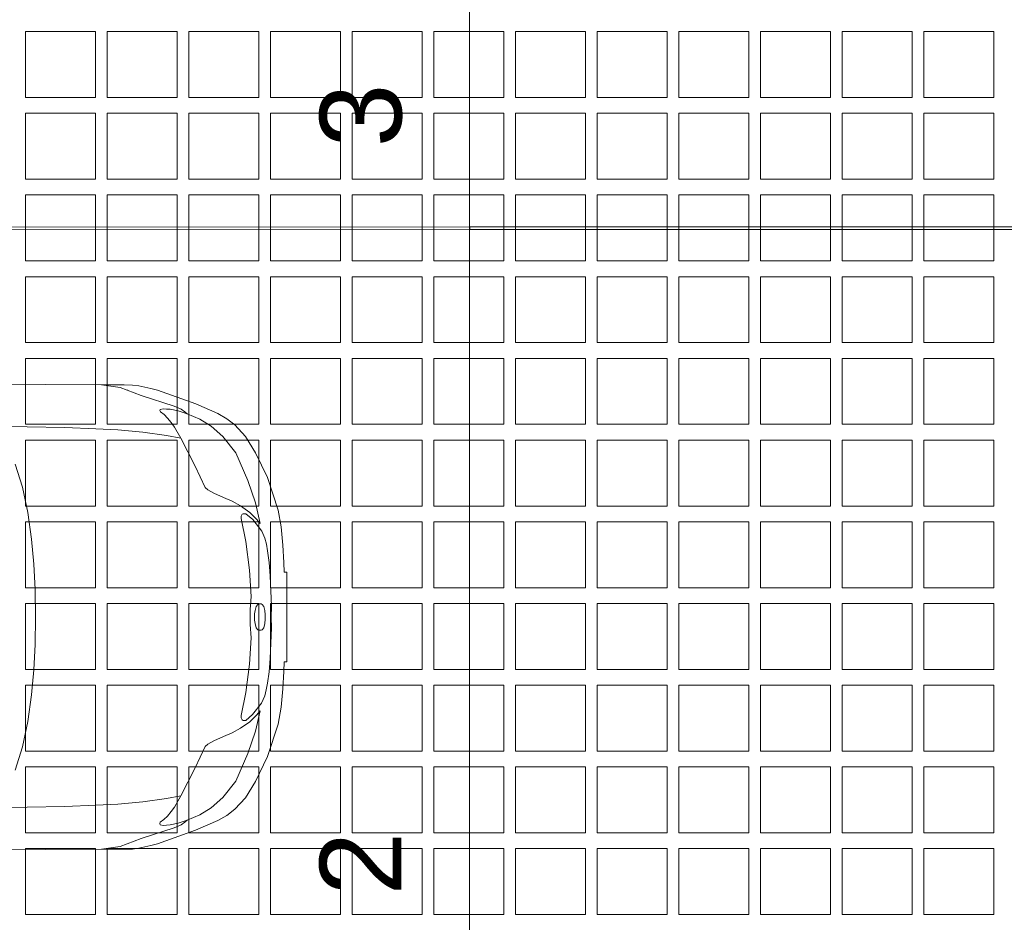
# Model space of a CAD drawing. Header units: metres. Extents: x -167 to 262, y -186 to 508.
# Tile 173 of 207: x 70.51 to 74.13, y 22.45 to 25.77. Entities that reach past the tile are written whole.
import ezdxf
from ezdxf.enums import TextEntityAlignment as Align

# ---------------------------------------------------------------- set-up
doc = ezdxf.new("R2010")
doc.units = ezdxf.units.M
doc.header["$MEASUREMENT"] = 0
for name, color, linetype in [('60 Auffüllung', 7, 'Continuous'), ('60 Stellplätze', 7, 'Continuous'), ('94 Genehmigungsplanung Bemaßung', 7, 'Continuous')]:
    doc.layers.add(name, color=color, linetype=linetype)
doc.styles.add('ERSTELLTER_STIL_1', font='arial.ttf')
doc.styles.add('ERSTELLTER_STIL_2', font='arial.ttf')
doc.dimstyles.new('ERSTELLTER_STIL__2', dxfattribs={"dimtxt": 0.25, "dimasz": 0.19, "dimexe": 0.18, "dimexo": 0.1, "dimgap": 0, "dimtad": 1, "dimzin": 0, "dimdsep": 46, "dimtxsty": 'ERSTELLTER_STIL_1', "dimblk": 'ARROWHEAD_6', "dimblk1": 'ARROWHEAD_6', "dimblk2": 'ARROWHEAD_6', "dimcen": 0.09, "dimclrd": 7, "dimclre": 7, "dimclrt": 7, "dimazin": 0, "dimtfac": 1, "dimtdec": 4, "dimtmove": 0, "dimatfit": 3, "dimfxl": 1, "dimtolj": 1, "dimtzin": 0, "dimarcsym": 0})

# ---------------------------------------------------------------- blocks, each defined once
blk = doc.blocks.new('*X55', base_point=(27236.1321, 33357.279))
at = {"layer": '60 Auffüllung', "color": 253, "linetype": 'Continuous', "lineweight": 18, "true_color": 0xb4b4b4}
for p, q in [((70.7891, 25.7212), (70.5321, 25.7212)), ((70.5321, 25.7212), (70.5321, 25.479)), ((70.7891, 25.479), (70.7891, 25.7212)), ((71.0891, 25.7212), (70.8321, 25.7212)), ((70.8321, 25.7212), (70.8321, 25.479)), ((71.0891, 25.479), (71.0891, 25.7212)), ((71.3891, 25.7212), (71.1321, 25.7212)), ((71.1321, 25.7212), (71.1321, 25.479)), ((71.3891, 25.479), (71.3891, 25.7212)), ((71.6891, 25.7212), (71.4321, 25.7212)), ((71.4321, 25.7212), (71.4321, 25.479)), ((71.6891, 25.479), (71.6891, 25.7212)), ((71.9891, 25.7212), (71.7321, 25.7212)), ((71.7321, 25.7212), (71.7321, 25.479)), ((71.9891, 25.479), (71.9891, 25.7212)), ((72.2891, 25.7212), (72.0321, 25.7212)), ((72.0321, 25.7212), (72.0321, 25.479)), ((72.2891, 25.479), (72.2891, 25.7212)), ((72.5891, 25.7212), (72.3321, 25.7212)), ((72.3321, 25.7212), (72.3321, 25.479)), ((72.5891, 25.479), (72.5891, 25.7212)), ((72.8891, 25.7212), (72.6321, 25.7212)), ((72.6321, 25.7212), (72.6321, 25.479)), ((72.8891, 25.479), (72.8891, 25.7212)), ((73.1891, 25.7212), (72.9321, 25.7212)), ((72.9321, 25.7212), (72.9321, 25.479)), ((73.1891, 25.479), (73.1891, 25.7212)), ((73.4891, 25.7212), (73.2321, 25.7212)), ((73.2321, 25.7212), (73.2321, 25.479)), ((73.4891, 25.479), (73.4891, 25.7212)), ((73.7891, 25.7212), (73.5321, 25.7212)), ((73.5321, 25.7212), (73.5321, 25.479)), ((73.7891, 25.479), (73.7891, 25.7212)), ((74.0891, 25.7212), (73.8321, 25.7212)), ((73.8321, 25.7212), (73.8321, 25.479)), ((74.0891, 25.479), (74.0891, 25.7212)), ((70.5321, 25.479), (70.7891, 25.479)), ((70.8321, 25.479), (71.0891, 25.479)), ((71.1321, 25.479), (71.3891, 25.479)), ((71.4321, 25.479), (71.6891, 25.479)), ((71.7321, 25.479), (71.9891, 25.479)), ((72.0321, 25.479), (72.2891, 25.479)), ((72.3321, 25.479), (72.5891, 25.479)), ((72.6321, 25.479), (72.8891, 25.479)), ((72.9321, 25.479), (73.1891, 25.479)), ((73.2321, 25.479), (73.4891, 25.479)), ((73.5321, 25.479), (73.7891, 25.479)), ((73.8321, 25.479), (74.0891, 25.479)), ((70.7891, 25.4212), (70.5321, 25.4212)), ((70.5321, 25.4212), (70.5321, 25.179)), ((70.7891, 25.179), (70.7891, 25.4212)), ((71.0891, 25.4212), (70.8321, 25.4212)), ((70.8321, 25.4212), (70.8321, 25.179)), ((71.0891, 25.179), (71.0891, 25.4212)), ((71.3891, 25.4212), (71.1321, 25.4212)), ((71.1321, 25.4212), (71.1321, 25.179)), ((71.3891, 25.179), (71.3891, 25.4212)), ((71.6891, 25.4212), (71.4321, 25.4212)), ((71.4321, 25.4212), (71.4321, 25.179)), ((71.6891, 25.179), (71.6891, 25.4212)), ((71.9891, 25.4212), (71.7321, 25.4212)), ((71.7321, 25.4212), (71.7321, 25.179)), ((71.9891, 25.179), (71.9891, 25.4212)), ((72.2891, 25.4212), (72.0321, 25.4212)), ((72.0321, 25.4212), (72.0321, 25.179)), ((72.2891, 25.179), (72.2891, 25.4212)), ((72.5891, 25.4212), (72.3321, 25.4212)), ((72.3321, 25.4212), (72.3321, 25.179)), ((72.5891, 25.179), (72.5891, 25.4212)), ((72.8891, 25.4212), (72.6321, 25.4212)), ((72.6321, 25.4212), (72.6321, 25.179)), ((72.8891, 25.179), (72.8891, 25.4212)), ((73.1891, 25.4212), (72.9321, 25.4212)), ((72.9321, 25.4212), (72.9321, 25.179)), ((73.1891, 25.179), (73.1891, 25.4212)), ((73.4891, 25.4212), (73.2321, 25.4212)), ((73.2321, 25.4212), (73.2321, 25.179)), ((73.4891, 25.179), (73.4891, 25.4212)), ((73.7891, 25.4212), (73.5321, 25.4212)), ((73.5321, 25.4212), (73.5321, 25.179)), ((73.7891, 25.179), (73.7891, 25.4212)), ((74.0891, 25.4212), (73.8321, 25.4212)), ((73.8321, 25.4212), (73.8321, 25.179)), ((74.0891, 25.179), (74.0891, 25.4212)), ((70.5321, 25.179), (70.7891, 25.179)), ((70.8321, 25.179), (71.0891, 25.179)), ((71.1321, 25.179), (71.3891, 25.179)), ((71.4321, 25.179), (71.6891, 25.179)), ((71.7321, 25.179), (71.9891, 25.179)), ((72.0321, 25.179), (72.2891, 25.179)), ((72.3321, 25.179), (72.5891, 25.179)), ((72.6321, 25.179), (72.8891, 25.179)), ((72.9321, 25.179), (73.1891, 25.179)), ((73.2321, 25.179), (73.4891, 25.179)), ((73.5321, 25.179), (73.7891, 25.179)), ((73.8321, 25.179), (74.0891, 25.179)), ((70.7891, 25.1212), (70.5321, 25.1212)), ((70.5321, 25.1212), (70.5321, 24.879)), ((70.7891, 24.879), (70.7891, 25.1212)), ((71.0891, 25.1212), (70.8321, 25.1212)), ((70.8321, 25.1212), (70.8321, 24.879)), ((71.0891, 24.879), (71.0891, 25.1212)), ((71.3891, 25.1212), (71.1321, 25.1212)), ((71.1321, 25.1212), (71.1321, 24.879)), ((71.3891, 24.879), (71.3891, 25.1212)), ((71.6891, 25.1212), (71.4321, 25.1212)), ((71.4321, 25.1212), (71.4321, 24.879)), ((71.6891, 24.879), (71.6891, 25.1212)), ((71.9891, 25.1212), (71.7321, 25.1212)), ((71.7321, 25.1212), (71.7321, 24.879)), ((71.9891, 24.879), (71.9891, 25.1212)), ((72.2891, 25.1212), (72.0321, 25.1212)), ((72.0321, 25.1212), (72.0321, 24.879)), ((72.2891, 24.879), (72.2891, 25.1212)), ((72.5891, 25.1212), (72.3321, 25.1212)), ((72.3321, 25.1212), (72.3321, 24.879)), ((72.5891, 24.879), (72.5891, 25.1212)), ((72.8891, 25.1212), (72.6321, 25.1212)), ((72.6321, 25.1212), (72.6321, 24.879)), ((72.8891, 24.879), (72.8891, 25.1212)), ((73.1891, 25.1212), (72.9321, 25.1212)), ((72.9321, 25.1212), (72.9321, 24.879)), ((73.1891, 24.879), (73.1891, 25.1212)), ((73.4891, 25.1212), (73.2321, 25.1212)), ((73.2321, 25.1212), (73.2321, 24.879)), ((73.4891, 24.879), (73.4891, 25.1212)), ((73.7891, 25.1212), (73.5321, 25.1212)), ((73.5321, 25.1212), (73.5321, 24.879)), ((73.7891, 24.879), (73.7891, 25.1212)), ((74.0891, 25.1212), (73.8321, 25.1212)), ((73.8321, 25.1212), (73.8321, 24.879)), ((74.0891, 24.879), (74.0891, 25.1212)), ((70.5321, 24.879), (70.7891, 24.879)), ((70.8321, 24.879), (71.0891, 24.879)), ((71.1321, 24.879), (71.3891, 24.879)), ((71.4321, 24.879), (71.6891, 24.879)), ((71.7321, 24.879), (71.9891, 24.879)), ((72.0321, 24.879), (72.2891, 24.879)), ((72.3321, 24.879), (72.5891, 24.879)), ((72.6321, 24.879), (72.8891, 24.879)), ((72.9321, 24.879), (73.1891, 24.879)), ((73.2321, 24.879), (73.4891, 24.879)), ((73.5321, 24.879), (73.7891, 24.879)), ((73.8321, 24.879), (74.0891, 24.879)), ((70.7891, 24.8212), (70.5321, 24.8212)), ((70.5321, 24.8212), (70.5321, 24.579)), ((70.7891, 24.579), (70.7891, 24.8212)), ((71.0891, 24.8212), (70.8321, 24.8212)), ((70.8321, 24.8212), (70.8321, 24.579)), ((71.0891, 24.579), (71.0891, 24.8212)), ((71.3891, 24.8212), (71.1321, 24.8212)), ((71.1321, 24.8212), (71.1321, 24.579)), ((71.3891, 24.579), (71.3891, 24.8212)), ((71.6891, 24.8212), (71.4321, 24.8212)), ((71.4321, 24.8212), (71.4321, 24.579)), ((71.6891, 24.579), (71.6891, 24.8212)), ((71.9891, 24.8212), (71.7321, 24.8212)), ((71.7321, 24.8212), (71.7321, 24.579)), ((71.9891, 24.579), (71.9891, 24.8212)), ((72.2891, 24.8212), (72.0321, 24.8212)), ((72.0321, 24.8212), (72.0321, 24.579)), ((72.2891, 24.579), (72.2891, 24.8212)), ((72.5891, 24.8212), (72.3321, 24.8212)), ((72.3321, 24.8212), (72.3321, 24.579)), ((72.5891, 24.579), (72.5891, 24.8212)), ((72.8891, 24.8212), (72.6321, 24.8212)), ((72.6321, 24.8212), (72.6321, 24.579)), ((72.8891, 24.579), (72.8891, 24.8212)), ((73.1891, 24.8212), (72.9321, 24.8212)), ((72.9321, 24.8212), (72.9321, 24.579)), ((73.1891, 24.579), (73.1891, 24.8212)), ((73.4891, 24.8212), (73.2321, 24.8212)), ((73.2321, 24.8212), (73.2321, 24.579)), ((73.4891, 24.579), (73.4891, 24.8212)), ((73.7891, 24.8212), (73.5321, 24.8212)), ((73.5321, 24.8212), (73.5321, 24.579)), ((73.7891, 24.579), (73.7891, 24.8212)), ((74.0891, 24.8212), (73.8321, 24.8212)), ((73.8321, 24.8212), (73.8321, 24.579)), ((74.0891, 24.579), (74.0891, 24.8212)), ((70.5321, 24.579), (70.7891, 24.579)), ((70.8321, 24.579), (71.0891, 24.579)), ((71.1321, 24.579), (71.3891, 24.579)), ((71.4321, 24.579), (71.6891, 24.579)), ((71.7321, 24.579), (71.9891, 24.579)), ((72.0321, 24.579), (72.2891, 24.579)), ((72.3321, 24.579), (72.5891, 24.579)), ((72.6321, 24.579), (72.8891, 24.579)), ((72.9321, 24.579), (73.1891, 24.579)), ((73.2321, 24.579), (73.4891, 24.579)), ((73.5321, 24.579), (73.7891, 24.579)), ((73.8321, 24.579), (74.0891, 24.579)), ((70.7891, 24.5212), (70.5321, 24.5212)), ((70.5321, 24.5212), (70.5321, 24.279)), ((70.7891, 24.279), (70.7891, 24.5212)), ((71.0891, 24.5212), (70.8321, 24.5212)), ((70.8321, 24.5212), (70.8321, 24.279)), ((71.0891, 24.279), (71.0891, 24.5212)), ((71.3891, 24.5212), (71.1321, 24.5212)), ((71.1321, 24.5212), (71.1321, 24.279)), ((71.3891, 24.279), (71.3891, 24.5212)), ((71.6891, 24.5212), (71.4321, 24.5212)), ((71.4321, 24.5212), (71.4321, 24.279)), ((71.6891, 24.279), (71.6891, 24.5212)), ((71.9891, 24.5212), (71.7321, 24.5212)), ((71.7321, 24.5212), (71.7321, 24.279)), ((71.9891, 24.279), (71.9891, 24.5212)), ((72.2891, 24.5212), (72.0321, 24.5212)), ((72.0321, 24.5212), (72.0321, 24.279)), ((72.2891, 24.279), (72.2891, 24.5212)), ((72.5891, 24.5212), (72.3321, 24.5212)), ((72.3321, 24.5212), (72.3321, 24.279)), ((72.5891, 24.279), (72.5891, 24.5212)), ((72.8891, 24.5212), (72.6321, 24.5212)), ((72.6321, 24.5212), (72.6321, 24.279)), ((72.8891, 24.279), (72.8891, 24.5212)), ((73.1891, 24.5212), (72.9321, 24.5212)), ((72.9321, 24.5212), (72.9321, 24.279)), ((73.1891, 24.279), (73.1891, 24.5212)), ((73.4891, 24.5212), (73.2321, 24.5212)), ((73.2321, 24.5212), (73.2321, 24.279)), ((73.4891, 24.279), (73.4891, 24.5212)), ((73.7891, 24.5212), (73.5321, 24.5212)), ((73.5321, 24.5212), (73.5321, 24.279)), ((73.7891, 24.279), (73.7891, 24.5212)), ((74.0891, 24.5212), (73.8321, 24.5212)), ((73.8321, 24.5212), (73.8321, 24.279)), ((74.0891, 24.279), (74.0891, 24.5212)), ((70.5321, 24.279), (70.7891, 24.279)), ((70.8321, 24.279), (71.0891, 24.279)), ((71.1321, 24.279), (71.3891, 24.279)), ((71.4321, 24.279), (71.6891, 24.279)), ((71.7321, 24.279), (71.9891, 24.279)), ((72.0321, 24.279), (72.2891, 24.279)), ((72.3321, 24.279), (72.5891, 24.279)), ((72.6321, 24.279), (72.8891, 24.279)), ((72.9321, 24.279), (73.1891, 24.279)), ((73.2321, 24.279), (73.4891, 24.279)), ((73.5321, 24.279), (73.7891, 24.279)), ((73.8321, 24.279), (74.0891, 24.279)), ((70.7891, 24.2212), (70.5321, 24.2212)), ((70.5321, 24.2212), (70.5321, 23.979)), ((70.7891, 23.979), (70.7891, 24.2212)), ((71.0891, 24.2212), (70.8321, 24.2212)), ((70.8321, 24.2212), (70.8321, 23.979)), ((71.0891, 23.979), (71.0891, 24.2212)), ((71.3891, 24.2212), (71.1321, 24.2212)), ((71.1321, 24.2212), (71.1321, 23.979)), ((71.3891, 23.979), (71.3891, 24.2212)), ((71.6891, 24.2212), (71.4321, 24.2212)), ((71.4321, 24.2212), (71.4321, 23.979)), ((71.6891, 23.979), (71.6891, 24.2212)), ((71.9891, 24.2212), (71.7321, 24.2212)), ((71.7321, 24.2212), (71.7321, 23.979)), ((71.9891, 23.979), (71.9891, 24.2212)), ((72.2891, 24.2212), (72.0321, 24.2212)), ((72.0321, 24.2212), (72.0321, 23.979)), ((72.2891, 23.979), (72.2891, 24.2212)), ((72.5891, 24.2212), (72.3321, 24.2212)), ((72.3321, 24.2212), (72.3321, 23.979)), ((72.5891, 23.979), (72.5891, 24.2212)), ((72.8891, 24.2212), (72.6321, 24.2212)), ((72.6321, 24.2212), (72.6321, 23.979)), ((72.8891, 23.979), (72.8891, 24.2212)), ((73.1891, 24.2212), (72.9321, 24.2212)), ((72.9321, 24.2212), (72.9321, 23.979)), ((73.1891, 23.979), (73.1891, 24.2212)), ((73.4891, 24.2212), (73.2321, 24.2212)), ((73.2321, 24.2212), (73.2321, 23.979)), ((73.4891, 23.979), (73.4891, 24.2212)), ((73.7891, 24.2212), (73.5321, 24.2212)), ((73.5321, 24.2212), (73.5321, 23.979)), ((73.7891, 23.979), (73.7891, 24.2212)), ((74.0891, 24.2212), (73.8321, 24.2212)), ((73.8321, 24.2212), (73.8321, 23.979)), ((74.0891, 23.979), (74.0891, 24.2212)), ((70.5321, 23.979), (70.7891, 23.979)), ((70.8321, 23.979), (71.0891, 23.979)), ((71.1321, 23.979), (71.3891, 23.979)), ((71.4321, 23.979), (71.6891, 23.979)), ((71.7321, 23.979), (71.9891, 23.979)), ((72.0321, 23.979), (72.2891, 23.979)), ((72.3321, 23.979), (72.5891, 23.979)), ((72.6321, 23.979), (72.8891, 23.979)), ((72.9321, 23.979), (73.1891, 23.979)), ((73.2321, 23.979), (73.4891, 23.979)), ((73.5321, 23.979), (73.7891, 23.979)), ((73.8321, 23.979), (74.0891, 23.979)), ((70.7891, 23.9212), (70.5321, 23.9212)), ((70.5321, 23.9212), (70.5321, 23.679)), ((70.7891, 23.679), (70.7891, 23.9212)), ((71.0891, 23.9212), (70.8321, 23.9212)), ((70.8321, 23.9212), (70.8321, 23.679)), ((71.0891, 23.679), (71.0891, 23.9212)), ((71.3891, 23.9212), (71.1321, 23.9212)), ((71.1321, 23.9212), (71.1321, 23.679)), ((71.3891, 23.679), (71.3891, 23.9212)), ((71.6891, 23.9212), (71.4321, 23.9212)), ((71.4321, 23.9212), (71.4321, 23.679)), ((71.6891, 23.679), (71.6891, 23.9212)), ((71.9891, 23.9212), (71.7321, 23.9212)), ((71.7321, 23.9212), (71.7321, 23.679)), ((71.9891, 23.679), (71.9891, 23.9212)), ((72.2891, 23.9212), (72.0321, 23.9212)), ((72.0321, 23.9212), (72.0321, 23.679)), ((72.2891, 23.679), (72.2891, 23.9212)), ((72.5891, 23.9212), (72.3321, 23.9212)), ((72.3321, 23.9212), (72.3321, 23.679)), ((72.5891, 23.679), (72.5891, 23.9212)), ((72.8891, 23.9212), (72.6321, 23.9212)), ((72.6321, 23.9212), (72.6321, 23.679)), ((72.8891, 23.679), (72.8891, 23.9212)), ((73.1891, 23.9212), (72.9321, 23.9212)), ((72.9321, 23.9212), (72.9321, 23.679)), ((73.1891, 23.679), (73.1891, 23.9212)), ((73.4891, 23.9212), (73.2321, 23.9212)), ((73.2321, 23.9212), (73.2321, 23.679)), ((73.4891, 23.679), (73.4891, 23.9212)), ((73.7891, 23.9212), (73.5321, 23.9212)), ((73.5321, 23.9212), (73.5321, 23.679)), ((73.7891, 23.679), (73.7891, 23.9212)), ((74.0891, 23.9212), (73.8321, 23.9212)), ((73.8321, 23.9212), (73.8321, 23.679)), ((74.0891, 23.679), (74.0891, 23.9212)), ((70.5321, 23.679), (70.7891, 23.679)), ((70.8321, 23.679), (71.0891, 23.679)), ((71.1321, 23.679), (71.3891, 23.679)), ((71.4321, 23.679), (71.6891, 23.679)), ((71.7321, 23.679), (71.9891, 23.679)), ((72.0321, 23.679), (72.2891, 23.679)), ((72.3321, 23.679), (72.5891, 23.679)), ((72.6321, 23.679), (72.8891, 23.679)), ((72.9321, 23.679), (73.1891, 23.679)), ((73.2321, 23.679), (73.4891, 23.679)), ((73.5321, 23.679), (73.7891, 23.679)), ((73.8321, 23.679), (74.0891, 23.679)), ((70.7891, 23.6212), (70.5321, 23.6212)), ((70.5321, 23.6212), (70.5321, 23.379)), ((70.7891, 23.379), (70.7891, 23.6212)), ((71.0891, 23.6212), (70.8321, 23.6212)), ((70.8321, 23.6212), (70.8321, 23.379)), ((71.0891, 23.379), (71.0891, 23.6212)), ((71.3891, 23.6212), (71.1321, 23.6212)), ((71.1321, 23.6212), (71.1321, 23.379)), ((71.3891, 23.379), (71.3891, 23.6212)), ((71.6891, 23.6212), (71.4321, 23.6212)), ((71.4321, 23.6212), (71.4321, 23.379)), ((71.6891, 23.379), (71.6891, 23.6212)), ((71.9891, 23.6212), (71.7321, 23.6212)), ((71.7321, 23.6212), (71.7321, 23.379)), ((71.9891, 23.379), (71.9891, 23.6212)), ((72.2891, 23.6212), (72.0321, 23.6212)), ((72.0321, 23.6212), (72.0321, 23.379)), ((72.2891, 23.379), (72.2891, 23.6212)), ((72.5891, 23.6212), (72.3321, 23.6212)), ((72.3321, 23.6212), (72.3321, 23.379)), ((72.5891, 23.379), (72.5891, 23.6212)), ((72.8891, 23.6212), (72.6321, 23.6212)), ((72.6321, 23.6212), (72.6321, 23.379)), ((72.8891, 23.379), (72.8891, 23.6212)), ((73.1891, 23.6212), (72.9321, 23.6212)), ((72.9321, 23.6212), (72.9321, 23.379)), ((73.1891, 23.379), (73.1891, 23.6212)), ((73.4891, 23.6212), (73.2321, 23.6212)), ((73.2321, 23.6212), (73.2321, 23.379)), ((73.4891, 23.379), (73.4891, 23.6212)), ((73.7891, 23.6212), (73.5321, 23.6212)), ((73.5321, 23.6212), (73.5321, 23.379)), ((73.7891, 23.379), (73.7891, 23.6212)), ((74.0891, 23.6212), (73.8321, 23.6212)), ((73.8321, 23.6212), (73.8321, 23.379)), ((74.0891, 23.379), (74.0891, 23.6212)), ((70.5321, 23.379), (70.7891, 23.379)), ((70.8321, 23.379), (71.0891, 23.379)), ((71.1321, 23.379), (71.3891, 23.379)), ((71.4321, 23.379), (71.6891, 23.379)), ((71.7321, 23.379), (71.9891, 23.379)), ((72.0321, 23.379), (72.2891, 23.379)), ((72.3321, 23.379), (72.5891, 23.379)), ((72.6321, 23.379), (72.8891, 23.379)), ((72.9321, 23.379), (73.1891, 23.379)), ((73.2321, 23.379), (73.4891, 23.379)), ((73.5321, 23.379), (73.7891, 23.379)), ((73.8321, 23.379), (74.0891, 23.379)), ((70.7891, 23.3212), (70.5321, 23.3212)), ((70.5321, 23.3212), (70.5321, 23.079)), ((70.7891, 23.079), (70.7891, 23.3212)), ((71.0891, 23.3212), (70.8321, 23.3212)), ((70.8321, 23.3212), (70.8321, 23.079)), ((71.0891, 23.079), (71.0891, 23.3212)), ((71.3891, 23.3212), (71.1321, 23.3212)), ((71.1321, 23.3212), (71.1321, 23.079)), ((71.3891, 23.079), (71.3891, 23.3212)), ((71.6891, 23.3212), (71.4321, 23.3212)), ((71.4321, 23.3212), (71.4321, 23.079)), ((71.6891, 23.079), (71.6891, 23.3212)), ((71.9891, 23.3212), (71.7321, 23.3212)), ((71.7321, 23.3212), (71.7321, 23.079)), ((71.9891, 23.079), (71.9891, 23.3212)), ((72.2891, 23.3212), (72.0321, 23.3212)), ((72.0321, 23.3212), (72.0321, 23.079)), ((72.2891, 23.079), (72.2891, 23.3212)), ((72.5891, 23.3212), (72.3321, 23.3212)), ((72.3321, 23.3212), (72.3321, 23.079)), ((72.5891, 23.079), (72.5891, 23.3212)), ((72.8891, 23.3212), (72.6321, 23.3212)), ((72.6321, 23.3212), (72.6321, 23.079)), ((72.8891, 23.079), (72.8891, 23.3212)), ((73.1891, 23.3212), (72.9321, 23.3212)), ((72.9321, 23.3212), (72.9321, 23.079)), ((73.1891, 23.079), (73.1891, 23.3212)), ((73.4891, 23.3212), (73.2321, 23.3212)), ((73.2321, 23.3212), (73.2321, 23.079)), ((73.4891, 23.079), (73.4891, 23.3212)), ((73.7891, 23.3212), (73.5321, 23.3212)), ((73.5321, 23.3212), (73.5321, 23.079)), ((73.7891, 23.079), (73.7891, 23.3212)), ((74.0891, 23.3212), (73.8321, 23.3212)), ((73.8321, 23.3212), (73.8321, 23.079)), ((74.0891, 23.079), (74.0891, 23.3212)), ((70.5321, 23.079), (70.7891, 23.079)), ((70.8321, 23.079), (71.0891, 23.079)), ((71.1321, 23.079), (71.3891, 23.079)), ((71.4321, 23.079), (71.6891, 23.079)), ((71.7321, 23.079), (71.9891, 23.079)), ((72.0321, 23.079), (72.2891, 23.079)), ((72.3321, 23.079), (72.5891, 23.079)), ((72.6321, 23.079), (72.8891, 23.079)), ((72.9321, 23.079), (73.1891, 23.079)), ((73.2321, 23.079), (73.4891, 23.079)), ((73.5321, 23.079), (73.7891, 23.079)), ((73.8321, 23.079), (74.0891, 23.079)), ((70.7891, 23.0212), (70.5321, 23.0212)), ((70.5321, 23.0212), (70.5321, 22.779)), ((70.7891, 22.779), (70.7891, 23.0212)), ((71.0891, 23.0212), (70.8321, 23.0212)), ((70.8321, 23.0212), (70.8321, 22.779)), ((71.0891, 22.779), (71.0891, 23.0212)), ((71.3891, 23.0212), (71.1321, 23.0212)), ((71.1321, 23.0212), (71.1321, 22.779)), ((71.3891, 22.779), (71.3891, 23.0212)), ((71.6891, 23.0212), (71.4321, 23.0212)), ((71.4321, 23.0212), (71.4321, 22.779)), ((71.6891, 22.779), (71.6891, 23.0212)), ((71.9891, 23.0212), (71.7321, 23.0212)), ((71.7321, 23.0212), (71.7321, 22.779)), ((71.9891, 22.779), (71.9891, 23.0212)), ((72.2891, 23.0212), (72.0321, 23.0212)), ((72.0321, 23.0212), (72.0321, 22.779)), ((72.2891, 22.779), (72.2891, 23.0212)), ((72.5891, 23.0212), (72.3321, 23.0212)), ((72.3321, 23.0212), (72.3321, 22.779)), ((72.5891, 22.779), (72.5891, 23.0212)), ((72.8891, 23.0212), (72.6321, 23.0212)), ((72.6321, 23.0212), (72.6321, 22.779)), ((72.8891, 22.779), (72.8891, 23.0212)), ((73.1891, 23.0212), (72.9321, 23.0212)), ((72.9321, 23.0212), (72.9321, 22.779)), ((73.1891, 22.779), (73.1891, 23.0212)), ((73.4891, 23.0212), (73.2321, 23.0212)), ((73.2321, 23.0212), (73.2321, 22.779)), ((73.4891, 22.779), (73.4891, 23.0212)), ((73.7891, 23.0212), (73.5321, 23.0212)), ((73.5321, 23.0212), (73.5321, 22.779)), ((73.7891, 22.779), (73.7891, 23.0212)), ((74.0891, 23.0212), (73.8321, 23.0212)), ((73.8321, 23.0212), (73.8321, 22.779)), ((74.0891, 22.779), (74.0891, 23.0212)), ((70.5321, 22.779), (70.7891, 22.779)), ((70.8321, 22.779), (71.0891, 22.779)), ((71.1321, 22.779), (71.3891, 22.779)), ((71.4321, 22.779), (71.6891, 22.779)), ((71.7321, 22.779), (71.9891, 22.779)), ((72.0321, 22.779), (72.2891, 22.779)), ((72.3321, 22.779), (72.5891, 22.779)), ((72.6321, 22.779), (72.8891, 22.779)), ((72.9321, 22.779), (73.1891, 22.779)), ((73.2321, 22.779), (73.4891, 22.779)), ((73.5321, 22.779), (73.7891, 22.779)), ((73.8321, 22.779), (74.0891, 22.779)), ((70.7891, 22.7212), (70.5321, 22.7212)), ((70.5321, 22.7212), (70.5321, 22.479)), ((70.7891, 22.479), (70.7891, 22.7212)), ((71.0891, 22.7212), (70.8321, 22.7212)), ((70.8321, 22.7212), (70.8321, 22.479)), ((71.0891, 22.479), (71.0891, 22.7212)), ((71.3891, 22.7212), (71.1321, 22.7212)), ((71.1321, 22.7212), (71.1321, 22.479)), ((71.3891, 22.479), (71.3891, 22.7212)), ((71.6891, 22.7212), (71.4321, 22.7212)), ((71.4321, 22.7212), (71.4321, 22.479)), ((71.6891, 22.479), (71.6891, 22.7212)), ((71.9891, 22.7212), (71.7321, 22.7212)), ((71.7321, 22.7212), (71.7321, 22.479)), ((71.9891, 22.479), (71.9891, 22.7212)), ((72.2891, 22.7212), (72.0321, 22.7212)), ((72.0321, 22.7212), (72.0321, 22.479)), ((72.2891, 22.479), (72.2891, 22.7212)), ((72.5891, 22.7212), (72.3321, 22.7212)), ((72.3321, 22.7212), (72.3321, 22.479)), ((72.5891, 22.479), (72.5891, 22.7212)), ((72.8891, 22.7212), (72.6321, 22.7212)), ((72.6321, 22.7212), (72.6321, 22.479)), ((72.8891, 22.479), (72.8891, 22.7212)), ((73.1891, 22.7212), (72.9321, 22.7212)), ((72.9321, 22.7212), (72.9321, 22.479)), ((73.1891, 22.479), (73.1891, 22.7212)), ((73.4891, 22.7212), (73.2321, 22.7212)), ((73.2321, 22.7212), (73.2321, 22.479)), ((73.4891, 22.479), (73.4891, 22.7212)), ((73.7891, 22.7212), (73.5321, 22.7212)), ((73.5321, 22.7212), (73.5321, 22.479)), ((73.7891, 22.479), (73.7891, 22.7212)), ((74.0891, 22.7212), (73.8321, 22.7212)), ((73.8321, 22.7212), (73.8321, 22.479)), ((74.0891, 22.479), (74.0891, 22.7212)), ((70.5321, 22.479), (70.7891, 22.479)), ((70.8321, 22.479), (71.0891, 22.479)), ((71.1321, 22.479), (71.3891, 22.479)), ((71.4321, 22.479), (71.6891, 22.479)), ((71.7321, 22.479), (71.9891, 22.479)), ((72.0321, 22.479), (72.2891, 22.479)), ((72.3321, 22.479), (72.5891, 22.479)), ((72.6321, 22.479), (72.8891, 22.479)), ((72.9321, 22.479), (73.1891, 22.479)), ((73.2321, 22.479), (73.4891, 22.479)), ((73.5321, 22.479), (73.7891, 22.479)), ((73.8321, 22.479), (74.0891, 22.479))]:
    blk.add_line(p, q, dxfattribs=at)
blk = doc.blocks.new('PKW 04 27')
at = {"layer": '60 Stellplätze', "color": 7, "linetype": 'Continuous', "lineweight": 13}
for p, q in [((2.808, 0.8526), (2.8769, 0.8433)), ((2.8769, 0.8433), (2.9542, 0.8137)), ((2.9041, 0.8329), (2.9051, 0.8328)), ((2.9542, 0.8137), (3.0758, 0.7747)), ((3.0225, 0.7583), (3.0237, 0.7625)), ((3.0237, 0.7625), (3.0346, 0.7651)), ((3.0346, 0.7651), (3.0469, 0.7638)), ((3.0469, 0.7638), (3.0609, 0.7629)), ((3.0609, 0.7629), (3.0899, 0.7574)), ((3.1005, 0.7631), (3.0758, 0.7747)), ((3.1141, 0.7533), (3.1005, 0.7631)), ((3.0245, 0.7537), (3.0225, 0.7583)), ((3.0379, 0.7435), (3.0245, 0.7537)), ((3.0506, 0.7307), (3.0379, 0.7435)), ((3.0645, 0.7146), (3.0506, 0.7307)), ((3.0899, 0.7574), (3.1084, 0.7514)), ((3.1084, 0.7514), (3.1229, 0.7464)), ((3.1229, 0.7464), (3.1141, 0.7533)), ((3.1701, 0.7266), (3.1229, 0.7464)), ((3.2117, 0.701), (3.1701, 0.7266)), ((2.4573, 0.7), (2.5355, 0.698)), ((2.5354, 0.698), (2.6732, 0.6955)), ((2.5355, 0.698), (2.5355, 0.698)), ((2.6732, 0.6955), (2.7872, 0.6915)), ((2.7872, 0.6915), (2.8684, 0.6872)), ((2.8684, 0.6872), (2.9597, 0.679)), ((2.9597, 0.679), (2.8684, 0.6872)), ((3.077, 0.6978), (3.0645, 0.7146)), ((3.1, 0.6566), (3.077, 0.6978)), ((3.2543, 0.6632), (3.2117, 0.701)), ((2.9597, 0.679), (3.0472, 0.6662)), ((3.0472, 0.6662), (3.1, 0.6566)), ((3.1529, 0.5539), (3.1, 0.6566)), ((3.3019, 0.6028), (3.2543, 0.6632)), ((3.3019, 0.6028), (3.346, 0.5014)), ((2.4918, 0.562), (2.5179, 0.477)), ((3.1896, 0.4756), (3.1529, 0.5539)), ((2.5179, 0.477), (2.5375, 0.3841)), ((3.1994, 0.4668), (3.1896, 0.4756)), ((3.346, 0.5014), (3.3743, 0.4196)), ((3.2207, 0.4544), (3.1994, 0.4668)), ((3.2561, 0.4392), (3.2207, 0.4544)), ((3.2884, 0.4251), (3.2561, 0.4392)), ((3.3194, 0.4084), (3.2884, 0.4251)), ((3.3535, 0.3843), (3.3194, 0.4084)), ((3.3911, 0.3442), (3.3743, 0.4196)), ((2.5375, 0.3841), (2.5515, 0.2856)), ((3.3212, 0.3705), (3.321, 0.3621)), ((3.321, 0.3621), (3.3383, 0.2769)), ((3.3247, 0.3773), (3.3212, 0.3705)), ((3.3283, 0.3796), (3.3247, 0.3773)), ((3.3385, 0.3795), (3.3283, 0.3796)), ((3.3636, 0.3578), (3.3385, 0.3795)), ((3.3772, 0.36), (3.3535, 0.3843)), ((3.3967, 0.3158), (3.3636, 0.3578)), ((3.3911, 0.3442), (3.3772, 0.36)), ((3.4081, 0.2894), (3.3967, 0.3158)), ((3.4081, 0.2894), (3.4138, 0.2673)), ((2.5515, 0.2856), (2.5597, 0.1937)), ((3.3383, 0.2769), (3.3519, 0.1727)), ((3.4138, 0.2673), (3.4185, 0.2429)), ((3.4185, 0.2429), (3.424, 0.2007)), ((2.5597, 0.1937), (2.5644, 0.1012)), ((3.424, 0.2007), (3.4277, 0.152)), ((3.3519, 0.1727), (3.3583, 0.0759)), ((3.4324, 0.04), (3.4277, 0.152)), ((2.5644, 0.1012), (2.566, 0)), ((3.354, 0.0279), (3.3583, 0.0759)), ((3.3763, 0.039), (3.3725, 0.0237)), ((3.382, 0.0466), (3.3763, 0.039)), ((3.3862, 0.0484), (3.382, 0.0466)), ((3.3862, 0.0484), (3.3943, 0.0484)), ((3.3985, 0.0466), (3.3943, 0.0484)), ((3.4042, 0.039), (3.3985, 0.0466)), ((3.4042, 0.039), (3.408, 0.0237)), ((3.4318, 0.0574), (3.4318, 0.0568)), ((3.432, 0), (3.4324, 0.04)), ((2.5644, -0.1012), (2.566, 0)), ((3.354, 0.0279), (3.354, -0.0008)), ((3.354, -0.0279), (3.354, 0.0008)), ((3.3709, 0.0117), (3.3703, -0.0008)), ((3.3709, -0.0117), (3.3703, 0.0008)), ((3.3725, 0.0237), (3.3709, 0.0117)), ((3.408, 0.0237), (3.4098, 0.0081)), ((3.4098, 0.0081), (3.4098, 0)), ((3.432, 0), (3.4324, -0.04)), ((3.354, -0.0279), (3.3583, -0.0759)), ((3.3725, -0.0237), (3.3709, -0.0117)), ((3.3763, -0.039), (3.3725, -0.0237)), ((3.4042, -0.039), (3.408, -0.0237)), ((3.408, -0.0237), (3.4098, -0.0081)), ((3.4098, -0.0081), (3.4098, 0)), ((3.382, -0.0466), (3.3763, -0.039)), ((3.3862, -0.0484), (3.382, -0.0466)), ((3.3862, -0.0484), (3.3943, -0.0484)), ((3.3985, -0.0466), (3.3943, -0.0484)), ((3.4042, -0.039), (3.3985, -0.0466)), ((3.4324, -0.04), (3.4277, -0.152)), ((3.4318, -0.0574), (3.4318, -0.0568)), ((2.5597, -0.1937), (2.5644, -0.1012)), ((3.3519, -0.1727), (3.3583, -0.0759)), ((3.3383, -0.2769), (3.3519, -0.1727)), ((3.424, -0.2007), (3.4277, -0.152)), ((2.5515, -0.2856), (2.5597, -0.1937)), ((3.4185, -0.2429), (3.424, -0.2007)), ((3.4138, -0.2673), (3.4185, -0.2429)), ((2.5375, -0.3841), (2.5515, -0.2856)), ((3.321, -0.3621), (3.3383, -0.2769)), ((3.4081, -0.2894), (3.4138, -0.2673)), ((3.3967, -0.3158), (3.3636, -0.3578)), ((3.4081, -0.2894), (3.3967, -0.3158)), ((3.3636, -0.3578), (3.3385, -0.3795)), ((3.3772, -0.36), (3.3535, -0.3843)), ((3.3911, -0.3442), (3.3743, -0.4196)), ((3.3911, -0.3442), (3.3772, -0.36)), ((2.5179, -0.477), (2.5375, -0.3841)), ((3.3535, -0.3843), (3.3194, -0.4084)), ((3.3212, -0.3705), (3.321, -0.3621)), ((3.3247, -0.3773), (3.3212, -0.3705)), ((3.3283, -0.3796), (3.3247, -0.3773)), ((3.3385, -0.3795), (3.3283, -0.3796)), ((3.2884, -0.4251), (3.2561, -0.4392)), ((3.3194, -0.4084), (3.2884, -0.4251)), ((3.346, -0.5014), (3.3743, -0.4196)), ((3.1994, -0.4668), (3.1896, -0.4756)), ((3.2207, -0.4544), (3.1994, -0.4668)), ((3.2561, -0.4392), (3.2207, -0.4544)), ((2.4918, -0.562), (2.5179, -0.477)), ((3.1896, -0.4756), (3.1529, -0.5539)), ((3.3019, -0.6028), (3.346, -0.5014)), ((3.1529, -0.5539), (3.1, -0.6566)), ((3.3019, -0.6028), (3.2543, -0.6632)), ((2.8684, -0.6872), (2.9597, -0.679)), ((2.9597, -0.679), (2.8684, -0.6872)), ((2.9597, -0.679), (3.0472, -0.6662)), ((3.0472, -0.6662), (3.1, -0.6566)), ((3.1, -0.6566), (3.077, -0.6978)), ((3.2543, -0.6632), (3.2117, -0.701)), ((2.4573, -0.7), (2.5355, -0.698)), ((2.5354, -0.698), (2.6732, -0.6955)), ((2.5355, -0.698), (2.5355, -0.698)), ((2.6732, -0.6955), (2.7872, -0.6915)), ((2.7872, -0.6915), (2.8684, -0.6872)), ((3.0645, -0.7146), (3.0506, -0.7307)), ((3.077, -0.6978), (3.0645, -0.7146)), ((3.2117, -0.701), (3.1701, -0.7266)), ((3.0245, -0.7537), (3.0225, -0.7583)), ((3.0225, -0.7583), (3.0237, -0.7625)), ((3.0379, -0.7435), (3.0245, -0.7537)), ((3.0506, -0.7307), (3.0379, -0.7435)), ((3.0609, -0.7629), (3.0899, -0.7574)), ((3.0899, -0.7574), (3.1084, -0.7514)), ((3.1141, -0.7533), (3.1005, -0.7631)), ((3.1084, -0.7514), (3.1229, -0.7464)), ((3.1229, -0.7464), (3.1141, -0.7533)), ((3.1701, -0.7266), (3.1229, -0.7464)), ((2.9542, -0.8137), (3.0758, -0.7747)), ((3.0237, -0.7625), (3.0346, -0.7651)), ((3.0346, -0.7651), (3.0469, -0.7638)), ((3.0469, -0.7638), (3.0609, -0.7629)), ((3.1005, -0.7631), (3.0758, -0.7747)), ((2.8769, -0.8433), (2.9542, -0.8137)), ((2.808, -0.8526), (2.8769, -0.8433))]:
    blk.add_line(p, q, dxfattribs=at)
at = {"layer": '60 Stellplätze', "color": 7, "linetype": 'Continuous', "lineweight": 13, "flags": 128}
blk.add_lwpolyline([(2.1932, -0.8565), (2.808, -0.8526), (2.8557, -0.8526), (2.8914, -0.8525), (2.9225, -0.852), (2.9452, -0.8494), (2.9896, -0.8396), (3.0136, -0.8331), (3.1543, -0.7826), (3.2359, -0.7476), (3.2691, -0.7283), (3.2986, -0.7056), (3.3373, -0.6634), (3.3745, -0.6036), (3.4184, -0.5127), (3.4575, -0.3931), (3.4683, -0.3309), (3.4745, -0.2637), (3.4783, -0.1999), (3.4794, -0.1649), (3.4895, -0.1649), (3.4895, 0.1649), (3.4794, 0.1649), (3.4783, 0.1999), (3.4745, 0.2637), (3.4683, 0.3309), (3.4575, 0.3931), (3.4184, 0.5127), (3.3745, 0.6036), (3.3373, 0.6634), (3.2986, 0.7056), (3.2691, 0.7283), (3.2359, 0.7476), (3.1543, 0.7826), (3.0136, 0.8331), (2.9896, 0.8396), (2.9452, 0.8494), (2.9225, 0.852), (2.8914, 0.8525), (2.8557, 0.8526), (2.808, 0.8526), (2.1932, 0.8565)], dxfattribs=at)
blk = doc.blocks.new('*D540', base_point=(27236.1321, 33357.279))
at = {"layer": '94 Genehmigungsplanung Bemaßung', "color": 7, "linetype": 'Continuous', "lineweight": 13}
for p, q in [((78.3117, 25.0991), (78.5117, 24.8991)), ((78.5992, 24.9991), (78.2242, 24.9991)), ((78.4117, 22.2491), (78.4117, 24.9991)), ((78.3117, 22.3491), (78.5117, 22.1491)), ((78.5992, 22.2491), (78.2242, 22.2491))]:
    blk.add_line(p, q, dxfattribs=at)
at = {"layer": '94 Genehmigungsplanung Bemaßung', "color": 7, "lineweight": 13, "insert": (78.3617, 23.2904), "char_height": 0.25, "attachment_point": 7, "rotation": 90, "style": 'ERSTELLTER_STIL_1'}
blk.add_mtext('\\A1;{\\pql;\\fArial|b0|i0|c0|p0;\\W1.000000;2,75}', dxfattribs=at)
blk = doc.blocks.new('ARROWHEAD_6')
at = {"color": 0, "linetype": 'Continuous', "lineweight": 0}
for p, q in [((-0.5, -0.5), (0.5, 0.5)), ((0, 0), (-1, 0))]:
    blk.add_line(p, q, dxfattribs=at)
blk = doc.blocks.new('Parkplätze 27')
at = {"layer": '60 Stellplätze', "color": 7, "linetype": 'Continuous', "lineweight": 13, "flags": 128}
blk.add_lwpolyline([(5.495, 0), (5.505, 0), (5.505, 5.4989), (5.495, 5.4989)], close=True, dxfattribs=at)
at = {"layer": '60 Stellplätze', "color": 7, "linetype": 'Continuous', "lineweight": 13, "style": 'ERSTELLTER_STIL_2'}
for tag, p in [('num_start_0', (0.4, 0.4171)), ('num_start_1', (3.15, 0.4171)), ('num_start_2', (5.9, 0.4146)), ('num_start_3', (8.65, 0.4171)), ('num_start_4', (11.4, 0.4146)), ('num_start_5', (14.15, 0.4146))]:
    blk.add_attdef(tag, text='', height=0.3, dxfattribs=at).set_placement(p, align=Align.MIDDLE_CENTER)

msp = doc.modelspace()

# ---------------------------------------------------------------- hatches: boundary and pattern name
at = {"layer": '60 Auffüllung', "linetype": 'Continuous', "lineweight": 18, "true_color": 0xefefef}
h = msp.add_hatch(dxfattribs=at)
h.set_pattern_fill('Erde_1_0001', style=0, pattern_type=2)
h.set_pattern_definition([(0, (27236.1321, 33357.27905), (0, 0.779422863), [0.04875, -0.40125]), (0, (27236.3571, 33357.66876), (0, 0.779422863), [0.04875, -0.40125]), (60, (27236.1321, 33357.27905), (-0.675, 0.389711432), [0.04875, -0.40125]), (60, (27236.5821, 33357.27905), (-0.675, 0.389711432), [0.04875, -0.40125]), (120, (27236.18084, 33357.27905), (0.675, 0.389711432), [0.04875, -0.40125]), (120, (27236.63084, 33357.27905), (0.675, 0.389711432), [0.04875, -0.40125]), (0, (27236.1321, 33357.35405), (0, 0.15), [0, -0.15, 0, -0.225]), (45, (27236.2071, 33357.35405), (-0.1060660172, 0.1060660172), [0, -0.1125, 0, -0.1875])])
h.paths.add_polyline_path([(2.3366, 24.8593), (2.3419, 13.496, 0.033836), (8.8613, 14.0911, 0.026308), (13.8582, 15.1616, -0.024635), (17.3411, 16.2775), (17.3411, 24.6258), (15.3411, 24.6258), (15.3411, 30.4887), (17.3411, 30.4887), (17.3411, 43.9997), (58.1625, 43.9997), (58.1625, 45.7494), (101.6632, 45.7486), (101.6702, 49.0078), (2.342, 49.0078)])
h.paths.add_polyline_path([(9.5982, 27.1903), (4.651, 27.1903), (4.651, 42.9257), (4.651, 43.8257), (9.5982, 43.8257), (9.5982, 42.9257)], flags=0)
h.paths.add_polyline_path([(14.4618, 25.704, -0.414214), (13.8618, 26.304, -0.414214), (14.4618, 26.904, -0.414214), (15.0618, 26.304, -0.414214)], flags=0)

# ---------------------------------------------------------------- linework, layer by layer
at = {"layer": '60 Stellplätze', "color": 7, "linetype": 'Continuous', "lineweight": 13}
msp.add_line((72.1629, 21.2019), (72.1629, 35.9996), dxfattribs=at)

# ---------------------------------------------------------------- block references
at = {"layer": '60 Auffüllung', "color": 8, "lineweight": 18}
msp.add_blockref('*X55', (27236.1321, 33357.279), dxfattribs=at)
at = {"layer": '60 Stellplätze', "color": 7, "linetype": 'Continuous', "lineweight": 13}
for name, p, rotation in [('Parkplätze 27', (77.6622, 19.4991), 89.9945255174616), ('PKW 04 27', (68.0027, 23.5715), 359.9939697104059)]:
    msp.add_blockref(name, p, dxfattribs=dict(at, rotation=rotation))
ref = msp.add_blockref('Parkplätze 27', (72.1622, 19.4986), dxfattribs=dict(at, rotation=89.9945255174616))
ref.add_attrib('num_start_1', '2', dxfattribs={"color": 7, "linetype": 'Continuous', "lineweight": 13, "height": 0.3, "rotation": 89.9945, "style": 'ERSTELLTER_STIL_2'}).set_placement((71.7626, 22.6658), align=Align.MIDDLE_CENTER)
ref.add_attrib('num_start_2', '3', dxfattribs={"color": 7, "linetype": 'Continuous', "lineweight": 13, "height": 0.3, "rotation": 89.9945, "style": 'ERSTELLTER_STIL_2'}).set_placement((71.7629, 25.4133), align=Align.MIDDLE_CENTER)

# ---------------------------------------------------------------- dimensions: what is measured, and where the dimension line sits
at = {"layer": '94 Genehmigungsplanung Bemaßung', "color": 7, "linetype": 'Continuous', "lineweight": 13}
dim = msp.add_linear_dim(base=(78.4117, 24.9991), p1=(72.1625, 22.2491), p2=(77.6627, 24.9991), angle=90, dimstyle='ERSTELLTER_STIL__2', dxfattribs=at)
dim.commit()
dim.dimension.update_dxf_attribs({"geometry": '*D540', "text_midpoint": (78.2367, 23.6141), "dimtype": 160, "text_rotation": 90})

doc.saveas('drawing.dxf')
